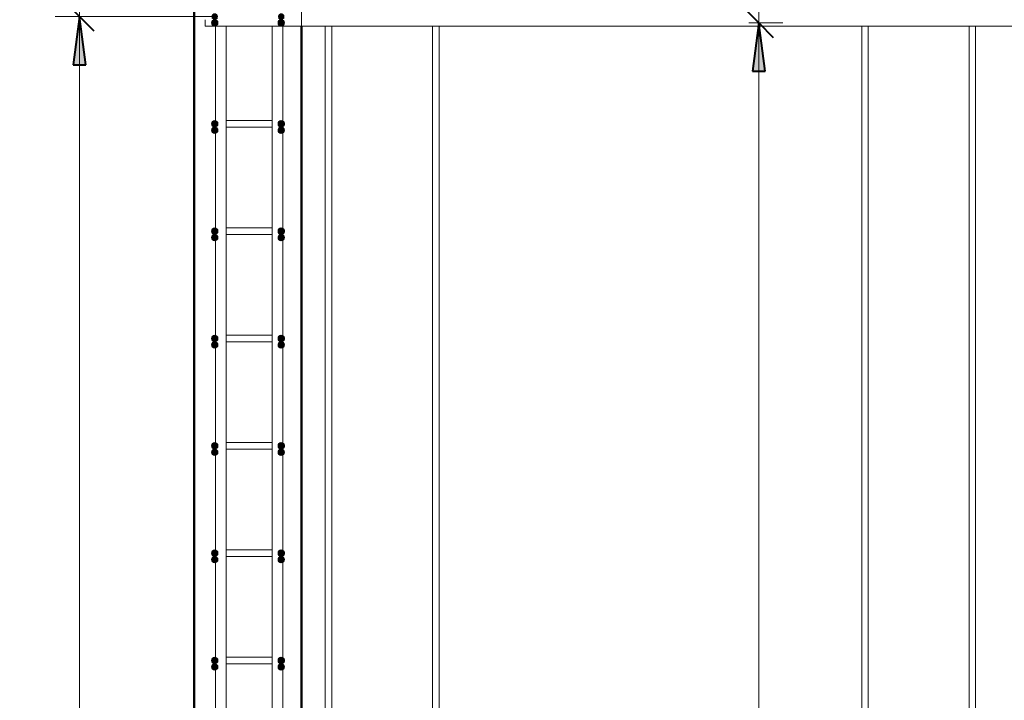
# Model space of a CAD drawing. Header units: millimetres. Extents: x -17457 to 38668, y -1477 to 6786.
# Tile 69 of 104: x 18912 to 20747, y 2431 to 3699. Entities that reach past the tile are written whole.
import ezdxf

# ---------------------------------------------------------------- set-up
doc = ezdxf.new("R2010")
doc.units = ezdxf.units.MM
doc.linetypes.add('ADSK_Линия сетки', pattern=[750, 600, -75, 0, -75])
for name, color, linetype, lineweight in [('A-____-____-DIMS', 211, 'Continuous', 9), ('A-____-____-DIMS-30', 211, 'Continuous', 9), ('A-WALL-____-MCUT', 113, 'Continuous', 50), ('S-GRID-____-OTLN', 1, 'Continuous', 9), ('S-RBAR-____-MCUT', 171, 'Continuous', 20), ('S-RBAR-____-OTLN', 171, 'Continuous', 100)]:
    doc.layers.add(name, color=color, linetype=linetype, lineweight=lineweight)
doc.styles.add('GOST Common_I_1', font='GOST Common Italic.ttf', dxfattribs={"width": 0.8, "height": 75})
doc.dimstyles.new('ADSK_Для_арматуры_Основной_2_5_мм_шаг_кол-во_Стрелки_точный', dxfattribs={"dimscale": 304.8, "dimtxt": 0.247469, "dimasz": 0.295276, "dimexe": 0.147638, "dimexo": 0.000484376, "dimgap": 0.03937, "dimtad": 1, "dimdec": 0, "dimlfac": 304.8, "dimdsep": 46, "dimtxsty": 'GOST Common_I_1', "dimsah": 1, "dimcen": 0.09, "dimdle": 0.147638, "dimazin": 0, "dimtfac": 1, "dimtdec": 4, "dimtix": 1, "dimtmove": 0, "dimatfit": 3, "dimfxl": 1, "dimtvp": 1, "dimtfill": 1, "dimtolj": 1, "dimtzin": 0, "dimarcsym": 2})
doc.dimstyles.new('ADSK_Округление_5мм__Узкий__1', dxfattribs={"dimscale": 304.8, "dimtxt": 0.247469, "dimasz": 0.177165, "dimexe": 0.147638, "dimexo": 0.000322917, "dimgap": 0.03937, "dimtad": 1, "dimdec": 0, "dimlfac": 304.8, "dimrnd": 5, "dimdsep": 46, "dimtxsty": 'GOST Common_I_1', "dimblk1": 'OBLIQUE', "dimblk2": 'OBLIQUE', "dimsah": 1, "dimcen": 0.09, "dimdle": 0.147638, "dimazin": 0, "dimtfac": 1, "dimtdec": 4, "dimtix": 1, "dimtmove": 0, "dimatfit": 3, "dimfxl": 1, "dimtvp": 1, "dimtfill": 1, "dimtolj": 1, "dimtzin": 0, "dimlwd": 20, "dimlwe": 20, "dimarcsym": 2})

# ---------------------------------------------------------------- blocks, each defined once
blk = doc.blocks.new('DIMBLOCK249-КЖ1_Р_ВЭ1_Армирование_13')
at = {"layer": 'A-____-____-DIMS-30', "lineweight": 40}
for p, q in [((19023.7, 3705), (18996.7, 3732)), ((19023.7, 3705), (19050.7, 3678)), ((19023.7, -95), (18996.7, -68)), ((19023.7, -95), (19050.7, -122))]:
    blk.add_line(p, q, dxfattribs=at)
at = {"layer": 'A-____-____-DIMS-30', "lineweight": 20}
for p, q in [((19023.7, 3705), (18978.7, 3705)), ((19023.7, -95), (19023.7, 3705)), ((19023.7, 3705), (19276.8, 3705)), ((19023.7, -95), (18978.7, -95)), ((19023.7, -95), (19276.8, -95))]:
    blk.add_line(p, q, dxfattribs=at)
at = {"layer": 'A-____-____-DIMS-30', "color": 0, "lineweight": 20, "insert": (18913.7, 1720.6), "char_height": 75, "width": 202.507, "attachment_point": 1, "rotation": 90, "line_spacing_factor": 1.022761, "style": 'GOST Common_I_1', "bg_fill": 3, "box_fill_scale": 1.25, "bg_fill_color": 256, "bg_fill_true_color": 13158600, "bg_fill_transparency": 0}
blk.add_mtext('3800', dxfattribs=at)
blk = doc.blocks.new('_Oblique')
at = {"color": 0, "linetype": 'ByBlock', "lineweight": -2}
blk.add_line((-0.5, -0.5), (0.5, 0.5), dxfattribs=at)
blk = doc.blocks.new('DIMBLOCK250-КЖ1_Р_ВЭ1_Армирование_13')
at = {"layer": 'A-____-____-DIMS-30', "lineweight": 40}
for p, q in [((19023.7, 3865), (18996.7, 3892)), ((19023.7, 3865), (19050.7, 3838)), ((19023.7, 3705), (18996.7, 3732)), ((19023.7, 3705), (19050.7, 3678))]:
    blk.add_line(p, q, dxfattribs=at)
at = {"layer": 'A-____-____-DIMS-30', "lineweight": 20}
for p, q in [((19023.7, 3865), (18978.7, 3865)), ((19023.7, 3705), (19023.7, 3865)), ((19023.7, 3865), (19281.8, 3865)), ((19023.7, 3705), (18978.7, 3705)), ((19023.7, 3705), (19276.8, 3705))]:
    blk.add_line(p, q, dxfattribs=at)
at = {"layer": 'A-____-____-DIMS-30', "color": 0, "lineweight": 20, "insert": (18913.7, 3727.5), "char_height": 75, "width": 138.073, "attachment_point": 1, "rotation": 90, "line_spacing_factor": 1.022761, "style": 'GOST Common_I_1', "bg_fill": 3, "box_fill_scale": 1.25, "bg_fill_color": 256, "bg_fill_true_color": 13158600, "bg_fill_transparency": 0}
blk.add_mtext('160', dxfattribs=at)
blk = doc.blocks.new('DIMBLOCK280-КЖ1_Р_ВЭ1_Армирование_13')
at = {"layer": 'A-____-____-DIMS-30', "lineweight": 40}
for p, q in [((20289.8, 3693), (20262.8, 3720)), ((20289.8, 3693), (20316.8, 3666)), ((20289.8, -107), (20262.8, -80)), ((20289.8, -107), (20316.8, -134))]:
    blk.add_line(p, q, dxfattribs=at)
at = {"layer": 'A-____-____-DIMS-30', "lineweight": 20}
for p, q in [((20289.8, 3693), (20281.6, 3693)), ((20289.8, -107), (20289.8, 3693)), ((20289.8, 3693), (20334.8, 3693)), ((20289.8, -107), (20281.6, -107)), ((20289.8, -107), (20334.8, -107))]:
    blk.add_line(p, q, dxfattribs=at)
at = {"layer": 'A-____-____-DIMS-30', "color": 0, "lineweight": 20, "insert": (20179.8, 1708.6), "char_height": 75, "width": 202.507, "attachment_point": 1, "rotation": 90, "line_spacing_factor": 1.022761, "style": 'GOST Common_I_1', "bg_fill": 3, "box_fill_scale": 1.25, "bg_fill_color": 256, "bg_fill_true_color": 13158600, "bg_fill_transparency": 0}
blk.add_mtext('3800', dxfattribs=at)
blk = doc.blocks.new('DIMBLOCK281-КЖ1_Р_ВЭ1_Армирование_13')
at = {"layer": 'A-____-____-DIMS-30', "lineweight": 40}
for p, q in [((20289.8, 3853), (20262.8, 3880)), ((20289.8, 3853), (20316.8, 3826)), ((20289.8, 3693), (20262.8, 3720)), ((20289.8, 3693), (20316.8, 3666))]:
    blk.add_line(p, q, dxfattribs=at)
at = {"layer": 'A-____-____-DIMS-30', "lineweight": 20}
for p, q in [((20289.8, 3853), (20281.6, 3853)), ((20289.8, 3693), (20289.8, 3853)), ((20289.8, 3853), (20334.8, 3853)), ((20289.8, 3693), (20281.6, 3693)), ((20289.8, 3693), (20334.8, 3693))]:
    blk.add_line(p, q, dxfattribs=at)
at = {"layer": 'A-____-____-DIMS-30', "color": 0, "lineweight": 20, "insert": (20179.8, 3715.5), "char_height": 75, "width": 138.073, "attachment_point": 1, "rotation": 90, "line_spacing_factor": 1.022761, "style": 'GOST Common_I_1', "bg_fill": 3, "box_fill_scale": 1.25, "bg_fill_color": 256, "bg_fill_true_color": 13158600, "bg_fill_transparency": 0}
blk.add_mtext('160', dxfattribs=at)
blk = doc.blocks.new('DIMBLOCK288-КЖ1_Р_ВЭ1_Армирование_13')
at = {"layer": 'A-____-____-DIMS-30', "lineweight": 40}
for points in [[(19023.7, 3865), (19035.6, 3955), (19011.9, 3955)], [(19023.7, 3705), (19011.9, 3615), (19035.6, 3615)], [(19023.7, -95), (19035.6, -5), (19011.9, -5)]]:
    blk.add_hatch(color=256, dxfattribs=at).paths.add_polyline_path(points)
for p, q in [((19035.6, 3955), (19011.9, 3955)), ((19011.9, 3955), (19023.7, 3865)), ((19023.7, 3865), (19035.6, 3955)), ((19023.7, 3705), (19011.9, 3615)), ((19035.6, 3615), (19023.7, 3705)), ((19011.9, 3615), (19035.6, 3615)), ((19035.6, -5), (19011.9, -5)), ((19011.9, -5), (19023.7, -95)), ((19023.7, -95), (19035.6, -5))]:
    blk.add_line(p, q, dxfattribs=at)
at = {"layer": 'A-____-____-DIMS-30'}
for p, q in [((19023.7, 3865), (18978.7, 3865)), ((19023.7, 3865), (19230.8, 3865)), ((19023.7, 3705), (18978.7, 3705)), ((19023.7, -140), (19023.7, 3705)), ((19023.7, 3705), (19225.8, 3705)), ((19023.7, -95), (18978.7, -95)), ((19023.7, -95), (19225.8, -95))]:
    blk.add_line(p, q, dxfattribs=at)
at = {"layer": 'A-____-____-DIMS-30', "color": 0, "insert": (18913.7, 1578.7), "char_height": 75, "width": 543.086, "attachment_point": 1, "rotation": 90, "line_spacing_factor": 1.022761, "style": 'GOST Common_I_1', "bg_fill": 3, "box_fill_scale": 1.25, "bg_fill_color": 256, "bg_fill_true_color": 13158600, "bg_fill_transparency": 0}
blk.add_mtext('200x19=3800', dxfattribs=at)
blk = doc.blocks.new('_None')
blk = doc.blocks.new('DIMBLOCK289-КЖ1_Р_ВЭ1_Армирование_13')
at = {"layer": 'A-____-____-DIMS-30', "lineweight": 40}
for points in [[(19023.7, 3865), (19035.6, 3955), (19011.9, 3955)], [(19023.7, 3705), (19011.9, 3615), (19035.6, 3615)]]:
    blk.add_hatch(color=256, dxfattribs=at).paths.add_polyline_path(points)
at = {"layer": 'A-____-____-DIMS-30'}
for p, q in [((19023.7, 3705), (19023.7, 4027.8)), ((19023.7, 3865), (18978.7, 3865)), ((19023.7, 3865), (19230.8, 3865)), ((19023.7, 3705), (18978.7, 3705)), ((19023.7, 3705), (19225.8, 3705))]:
    blk.add_line(p, q, dxfattribs=at)
at = {"layer": 'A-____-____-DIMS-30', "lineweight": 40}
for p, q in [((19035.6, 3955), (19011.9, 3955)), ((19011.9, 3955), (19023.7, 3865)), ((19023.7, 3865), (19035.6, 3955)), ((19023.7, 3705), (19011.9, 3615)), ((19035.6, 3615), (19023.7, 3705)), ((19011.9, 3615), (19035.6, 3615))]:
    blk.add_line(p, q, dxfattribs=at)
at = {"layer": 'A-____-____-DIMS-30', "color": 0, "insert": (18913.7, 3727.5), "char_height": 75, "width": 138.073, "attachment_point": 1, "rotation": 90, "line_spacing_factor": 1.022761, "style": 'GOST Common_I_1', "bg_fill": 3, "box_fill_scale": 1.25, "bg_fill_color": 256, "bg_fill_true_color": 13158600, "bg_fill_transparency": 0}
blk.add_mtext('160', dxfattribs=at)
blk = doc.blocks.new('DIMBLOCK290-КЖ1_Р_ВЭ1_Армирование_13')
at = {"layer": 'A-____-____-DIMS-30', "lineweight": 40}
for points in [[(20289.8, 3853), (20301.7, 3943), (20278, 3943)], [(20289.8, 3693), (20278, 3603), (20301.7, 3603)], [(20289.8, -107), (20301.7, -17), (20278, -17)]]:
    blk.add_hatch(color=256, dxfattribs=at).paths.add_polyline_path(points)
for p, q in [((20301.7, 3943), (20278, 3943)), ((20278, 3943), (20289.8, 3853)), ((20289.8, 3853), (20301.7, 3943)), ((20289.8, 3693), (20278, 3603)), ((20301.7, 3603), (20289.8, 3693)), ((20278, 3603), (20301.7, 3603)), ((20301.7, -17), (20278, -17)), ((20278, -17), (20289.8, -107)), ((20289.8, -107), (20301.7, -17))]:
    blk.add_line(p, q, dxfattribs=at)
at = {"layer": 'A-____-____-DIMS-30'}
for p, q in [((20289.8, 3853), (20271.2, 3853)), ((20289.8, 3853), (20334.8, 3853)), ((20289.8, 3693), (20271.2, 3693)), ((20289.8, -152), (20289.8, 3693)), ((20289.8, 3693), (20334.8, 3693)), ((20289.8, -107), (20271.2, -107)), ((20289.8, -107), (20334.8, -107))]:
    blk.add_line(p, q, dxfattribs=at)
at = {"layer": 'A-____-____-DIMS-30', "color": 0, "insert": (20179.8, 1566.7), "char_height": 75, "width": 543.086, "attachment_point": 1, "rotation": 90, "line_spacing_factor": 1.022761, "style": 'GOST Common_I_1', "bg_fill": 3, "box_fill_scale": 1.25, "bg_fill_color": 256, "bg_fill_true_color": 13158600, "bg_fill_transparency": 0}
blk.add_mtext('200x19=3800', dxfattribs=at)
blk = doc.blocks.new('DIMBLOCK291-КЖ1_Р_ВЭ1_Армирование_13')
at = {"layer": 'A-____-____-DIMS-30', "lineweight": 40}
for points in [[(20289.8, 3853), (20301.7, 3943), (20278, 3943)], [(20289.8, 3693), (20278, 3603), (20301.7, 3603)]]:
    blk.add_hatch(color=256, dxfattribs=at).paths.add_polyline_path(points)
at = {"layer": 'A-____-____-DIMS-30'}
for p, q in [((20289.8, 3693), (20289.8, 4015.8)), ((20289.8, 3853), (20271.2, 3853)), ((20289.8, 3853), (20334.8, 3853)), ((20289.8, 3693), (20271.2, 3693)), ((20289.8, 3693), (20334.8, 3693))]:
    blk.add_line(p, q, dxfattribs=at)
at = {"layer": 'A-____-____-DIMS-30', "lineweight": 40}
for p, q in [((20301.7, 3943), (20278, 3943)), ((20278, 3943), (20289.8, 3853)), ((20289.8, 3853), (20301.7, 3943)), ((20289.8, 3693), (20278, 3603)), ((20301.7, 3603), (20289.8, 3693)), ((20278, 3603), (20301.7, 3603))]:
    blk.add_line(p, q, dxfattribs=at)
at = {"layer": 'A-____-____-DIMS-30', "color": 0, "insert": (20179.8, 3715.5), "char_height": 75, "width": 138.073, "attachment_point": 1, "rotation": 90, "line_spacing_factor": 1.022761, "style": 'GOST Common_I_1', "bg_fill": 3, "box_fill_scale": 1.25, "bg_fill_color": 256, "bg_fill_true_color": 13158600, "bg_fill_transparency": 0}
blk.add_mtext('160', dxfattribs=at)

msp = doc.modelspace()

# ---------------------------------------------------------------- hatches: boundary and pattern name
at = {"layer": 'S-RBAR-____-MCUT'}
h = msp.add_hatch(color=256, dxfattribs=at)
edge = h.paths.add_edge_path()
edge.add_arc((19275.7893, 3705), 6, 0, 360)
for points in [[(19275.7893, 3699), (19280.9855, 3702), (19280.9855, 3708), (19275.7893, 3711), (19270.5932, 3708), (19270.5953, 3701.9988)], [(19399.7893, 3699), (19404.9855, 3702), (19404.9855, 3708), (19399.7893, 3711), (19394.5932, 3708), (19394.5932, 3702)], [(19275.7893, 3687), (19280.9855, 3690), (19280.9855, 3696), (19275.7893, 3699), (19270.5932, 3696), (19270.5953, 3689.9988)], [(19399.7893, 3687), (19404.9855, 3690), (19404.9855, 3696), (19399.7893, 3699), (19394.5932, 3696), (19394.5932, 3690)], [(19275.7893, 3499), (19280.9855, 3502), (19280.9855, 3508), (19275.7893, 3511), (19270.5932, 3508), (19270.5953, 3501.9988)], [(19399.7893, 3499), (19404.9855, 3502), (19404.9855, 3508), (19399.7893, 3511), (19394.5932, 3508), (19394.5932, 3502)], [(19275.7893, 3487), (19280.9855, 3490), (19280.9855, 3496), (19275.7893, 3499), (19270.5932, 3496), (19270.5953, 3489.9988)], [(19399.7893, 3487), (19404.9855, 3490), (19404.9855, 3496), (19399.7893, 3499), (19394.5932, 3496), (19394.5932, 3490)], [(19275.7893, 3299), (19280.9855, 3302), (19280.9855, 3308), (19275.7893, 3311), (19270.5932, 3308), (19270.5953, 3301.9988)], [(19399.7893, 3299), (19404.9855, 3302), (19404.9855, 3308), (19399.7893, 3311), (19394.5932, 3308), (19394.5932, 3302)], [(19275.7893, 3287), (19280.9855, 3290), (19280.9855, 3296), (19275.7893, 3299), (19270.5932, 3296), (19270.5953, 3289.9988)], [(19399.7893, 3287), (19404.9855, 3290), (19404.9855, 3296), (19399.7893, 3299), (19394.5932, 3296), (19394.5932, 3290)], [(19275.7893, 3099), (19280.9855, 3102), (19280.9855, 3108), (19275.7893, 3111), (19270.5932, 3108), (19270.5953, 3101.9988)], [(19399.7893, 3099), (19404.9855, 3102), (19404.9855, 3108), (19399.7893, 3111), (19394.5932, 3108), (19394.5932, 3102)], [(19275.7893, 3087), (19280.9855, 3090), (19280.9855, 3096), (19275.7893, 3099), (19270.5932, 3096), (19270.5953, 3089.9988)], [(19399.7893, 3087), (19404.9855, 3090), (19404.9855, 3096), (19399.7893, 3099), (19394.5932, 3096), (19394.5932, 3090)], [(19275.7893, 2899), (19280.9855, 2902), (19280.9855, 2908), (19275.7893, 2911), (19270.5932, 2908), (19270.5953, 2901.9988)], [(19399.7893, 2899), (19404.9855, 2902), (19404.9855, 2908), (19399.7893, 2911), (19394.5932, 2908), (19394.5932, 2902)], [(19275.7893, 2887), (19280.9855, 2890), (19280.9855, 2896), (19275.7893, 2899), (19270.5932, 2896), (19270.5953, 2889.9988)], [(19399.7893, 2887), (19404.9855, 2890), (19404.9855, 2896), (19399.7893, 2899), (19394.5932, 2896), (19394.5932, 2890)], [(19275.7893, 2699), (19280.9855, 2702), (19280.9855, 2708), (19275.7893, 2711), (19270.5932, 2708), (19270.5953, 2701.9988)], [(19275.7893, 2687), (19280.9855, 2690), (19280.9855, 2696), (19275.7893, 2699), (19270.5932, 2696), (19270.5953, 2689.9988)], [(19399.7893, 2699), (19404.9855, 2702), (19404.9855, 2708), (19399.7893, 2711), (19394.5932, 2708), (19394.5932, 2702)], [(19399.7893, 2687), (19404.9855, 2690), (19404.9855, 2696), (19399.7893, 2699), (19394.5932, 2696), (19394.5932, 2690)], [(19275.7893, 2499), (19280.9855, 2502), (19280.9855, 2508), (19275.7893, 2511), (19270.5932, 2508), (19270.5953, 2501.9988)], [(19275.7893, 2487), (19280.9855, 2490), (19280.9855, 2496), (19275.7893, 2499), (19270.5932, 2496), (19270.5953, 2489.9988)], [(19399.7893, 2499), (19404.9855, 2502), (19404.9855, 2508), (19399.7893, 2511), (19394.5932, 2508), (19394.5932, 2502)], [(19399.7893, 2487), (19404.9855, 2490), (19404.9855, 2496), (19399.7893, 2499), (19394.5932, 2496), (19394.5932, 2490)]]:
    msp.add_hatch(color=256, dxfattribs=at).paths.add_polyline_path(points)
h = msp.add_hatch(color=256, dxfattribs=at)
edge = h.paths.add_edge_path()
edge.add_arc((19399.7893, 3705), 6, 0, 360)
h = msp.add_hatch(color=256, dxfattribs=at)
edge = h.paths.add_edge_path()
edge.add_arc((19275.7893, 3693), 6, 0, 360)
h = msp.add_hatch(color=256, dxfattribs=at)
edge = h.paths.add_edge_path()
edge.add_arc((19399.7893, 3693), 6, 0, 360)
h = msp.add_hatch(color=256, dxfattribs=at)
edge = h.paths.add_edge_path()
edge.add_arc((19275.7893, 3505), 6, 0, 360)
h = msp.add_hatch(color=256, dxfattribs=at)
edge = h.paths.add_edge_path()
edge.add_arc((19399.7893, 3505), 6, 0, 360)
h = msp.add_hatch(color=256, dxfattribs=at)
edge = h.paths.add_edge_path()
edge.add_arc((19275.7893, 3493), 6, 0, 360)
h = msp.add_hatch(color=256, dxfattribs=at)
edge = h.paths.add_edge_path()
edge.add_arc((19399.7893, 3493), 6, 0, 360)
h = msp.add_hatch(color=256, dxfattribs=at)
edge = h.paths.add_edge_path()
edge.add_arc((19275.7893, 3305), 6, 0, 360)
h = msp.add_hatch(color=256, dxfattribs=at)
edge = h.paths.add_edge_path()
edge.add_arc((19399.7893, 3305), 6, 0, 360)
h = msp.add_hatch(color=256, dxfattribs=at)
edge = h.paths.add_edge_path()
edge.add_arc((19275.7893, 3293), 6, 0, 360)
h = msp.add_hatch(color=256, dxfattribs=at)
edge = h.paths.add_edge_path()
edge.add_arc((19399.7893, 3293), 6, 0, 360)
h = msp.add_hatch(color=256, dxfattribs=at)
edge = h.paths.add_edge_path()
edge.add_arc((19275.7893, 3105), 6, 0, 360)
h = msp.add_hatch(color=256, dxfattribs=at)
edge = h.paths.add_edge_path()
edge.add_arc((19399.7893, 3105), 6, 0, 360)
h = msp.add_hatch(color=256, dxfattribs=at)
edge = h.paths.add_edge_path()
edge.add_arc((19275.7893, 3093), 6, 0, 360)
h = msp.add_hatch(color=256, dxfattribs=at)
edge = h.paths.add_edge_path()
edge.add_arc((19399.7893, 3093), 6, 0, 360)
h = msp.add_hatch(color=256, dxfattribs=at)
edge = h.paths.add_edge_path()
edge.add_arc((19275.7893, 2905), 6, 0, 360)
h = msp.add_hatch(color=256, dxfattribs=at)
edge = h.paths.add_edge_path()
edge.add_arc((19399.7893, 2905), 6, 0, 360)
h = msp.add_hatch(color=256, dxfattribs=at)
edge = h.paths.add_edge_path()
edge.add_arc((19275.7893, 2893), 6, 0, 360)
h = msp.add_hatch(color=256, dxfattribs=at)
edge = h.paths.add_edge_path()
edge.add_arc((19399.7893, 2893), 6, 0, 360)
h = msp.add_hatch(color=256, dxfattribs=at)
edge = h.paths.add_edge_path()
edge.add_arc((19275.7893, 2705), 6, 0, 360)
h = msp.add_hatch(color=256, dxfattribs=at)
edge = h.paths.add_edge_path()
edge.add_arc((19275.7893, 2693), 6, 0, 360)
h = msp.add_hatch(color=256, dxfattribs=at)
edge = h.paths.add_edge_path()
edge.add_arc((19399.7893, 2705), 6, 0, 360)
h = msp.add_hatch(color=256, dxfattribs=at)
edge = h.paths.add_edge_path()
edge.add_arc((19399.7893, 2693), 6, 0, 360)
h = msp.add_hatch(color=256, dxfattribs=at)
edge = h.paths.add_edge_path()
edge.add_arc((19275.7893, 2505), 6, 0, 360)
h = msp.add_hatch(color=256, dxfattribs=at)
edge = h.paths.add_edge_path()
edge.add_arc((19275.7893, 2493), 6, 0, 360)
h = msp.add_hatch(color=256, dxfattribs=at)
edge = h.paths.add_edge_path()
edge.add_arc((19399.7893, 2505), 6, 0, 360)
h = msp.add_hatch(color=256, dxfattribs=at)
edge = h.paths.add_edge_path()
edge.add_arc((19399.7893, 2493), 6, 0, 360)

# ---------------------------------------------------------------- linework, layer by layer
at = {"layer": 'A-WALL-____-MCUT'}
for p, q in [((19237.7893, 3900), (19237.7893, -160)), ((19437.7893, -89), (19437.7893, 3687))]:
    msp.add_line(p, q, dxfattribs=at)
at = {"layer": 'S-GRID-____-OTLN', "linetype": 'ADSK_Линия сетки'}
msp.add_line((19437.7893, -1235.4386), (19437.7893, 4654.465), dxfattribs=at)
at = {"layer": 'S-RBAR-____-MCUT'}
for p, q in [((19275.7893, 3699), (19270.5932, 3696)), ((19270.5932, 3696), (19270.5953, 3689.9988)), ((19270.5953, 3701.9988), (19275.7893, 3699)), ((19270.5953, 3689.9988), (19275.7893, 3687)), ((19275.7893, 3699), (19280.9855, 3702)), ((19280.9855, 3696), (19275.7893, 3699)), ((19275.7893, 3687), (19280.9855, 3690)), ((19280.9855, 3690), (19280.9855, 3696)), ((19394.5932, 3702), (19399.7893, 3699)), ((19399.7893, 3699), (19394.5932, 3696)), ((19394.5932, 3696), (19394.5932, 3690)), ((19394.5932, 3690), (19399.7893, 3687)), ((19399.7893, 3699), (19404.9855, 3702)), ((19404.9855, 3696), (19399.7893, 3699)), ((19399.7893, 3687), (19404.9855, 3690)), ((19404.9855, 3690), (19404.9855, 3696)), ((19275.7893, 3511), (19270.5932, 3508)), ((19270.5932, 3508), (19270.5953, 3501.9988)), ((19280.9855, 3508), (19275.7893, 3511)), ((19280.9855, 3502), (19280.9855, 3508)), ((19399.7893, 3511), (19394.5932, 3508)), ((19394.5932, 3508), (19394.5932, 3502)), ((19404.9855, 3508), (19399.7893, 3511)), ((19404.9855, 3502), (19404.9855, 3508)), ((19275.7893, 3499), (19270.5932, 3496)), ((19270.5932, 3496), (19270.5953, 3489.9988)), ((19270.5953, 3501.9988), (19275.7893, 3499)), ((19270.5953, 3489.9988), (19275.7893, 3487)), ((19275.7893, 3499), (19280.9855, 3502)), ((19280.9855, 3496), (19275.7893, 3499)), ((19275.7893, 3487), (19280.9855, 3490)), ((19280.9855, 3490), (19280.9855, 3496)), ((19394.5932, 3502), (19399.7893, 3499)), ((19399.7893, 3499), (19394.5932, 3496)), ((19394.5932, 3496), (19394.5932, 3490)), ((19394.5932, 3490), (19399.7893, 3487)), ((19399.7893, 3499), (19404.9855, 3502)), ((19404.9855, 3496), (19399.7893, 3499)), ((19399.7893, 3487), (19404.9855, 3490)), ((19404.9855, 3490), (19404.9855, 3496)), ((19275.7893, 3311), (19270.5932, 3308)), ((19270.5932, 3308), (19270.5953, 3301.9988)), ((19280.9855, 3308), (19275.7893, 3311)), ((19280.9855, 3302), (19280.9855, 3308)), ((19399.7893, 3311), (19394.5932, 3308)), ((19394.5932, 3308), (19394.5932, 3302)), ((19404.9855, 3308), (19399.7893, 3311)), ((19404.9855, 3302), (19404.9855, 3308)), ((19275.7893, 3299), (19270.5932, 3296)), ((19270.5932, 3296), (19270.5953, 3289.9988)), ((19270.5953, 3301.9988), (19275.7893, 3299)), ((19270.5953, 3289.9988), (19275.7893, 3287)), ((19275.7893, 3299), (19280.9855, 3302)), ((19280.9855, 3296), (19275.7893, 3299)), ((19275.7893, 3287), (19280.9855, 3290)), ((19280.9855, 3290), (19280.9855, 3296)), ((19394.5932, 3302), (19399.7893, 3299)), ((19399.7893, 3299), (19394.5932, 3296)), ((19394.5932, 3296), (19394.5932, 3290)), ((19394.5932, 3290), (19399.7893, 3287)), ((19399.7893, 3299), (19404.9855, 3302)), ((19404.9855, 3296), (19399.7893, 3299)), ((19399.7893, 3287), (19404.9855, 3290)), ((19404.9855, 3290), (19404.9855, 3296)), ((19275.7893, 3111), (19270.5932, 3108)), ((19270.5932, 3108), (19270.5953, 3101.9988)), ((19270.5953, 3101.9988), (19275.7893, 3099)), ((19280.9855, 3108), (19275.7893, 3111)), ((19275.7893, 3099), (19280.9855, 3102)), ((19280.9855, 3102), (19280.9855, 3108)), ((19399.7893, 3111), (19394.5932, 3108)), ((19394.5932, 3108), (19394.5932, 3102)), ((19394.5932, 3102), (19399.7893, 3099)), ((19404.9855, 3108), (19399.7893, 3111)), ((19399.7893, 3099), (19404.9855, 3102)), ((19404.9855, 3102), (19404.9855, 3108)), ((19275.7893, 3099), (19270.5932, 3096)), ((19270.5932, 3096), (19270.5953, 3089.9988)), ((19270.5953, 3089.9988), (19275.7893, 3087)), ((19280.9855, 3096), (19275.7893, 3099)), ((19275.7893, 3087), (19280.9855, 3090)), ((19280.9855, 3090), (19280.9855, 3096)), ((19399.7893, 3099), (19394.5932, 3096)), ((19394.5932, 3096), (19394.5932, 3090)), ((19394.5932, 3090), (19399.7893, 3087)), ((19404.9855, 3096), (19399.7893, 3099)), ((19399.7893, 3087), (19404.9855, 3090)), ((19404.9855, 3090), (19404.9855, 3096)), ((19275.7893, 2911), (19270.5932, 2908)), ((19270.5932, 2908), (19270.5953, 2901.9988)), ((19270.5953, 2901.9988), (19275.7893, 2899)), ((19280.9855, 2908), (19275.7893, 2911)), ((19275.7893, 2899), (19280.9855, 2902)), ((19280.9855, 2902), (19280.9855, 2908)), ((19399.7893, 2911), (19394.5932, 2908)), ((19394.5932, 2908), (19394.5932, 2902)), ((19394.5932, 2902), (19399.7893, 2899)), ((19404.9855, 2908), (19399.7893, 2911)), ((19399.7893, 2899), (19404.9855, 2902)), ((19404.9855, 2902), (19404.9855, 2908)), ((19275.7893, 2899), (19270.5932, 2896)), ((19270.5932, 2896), (19270.5953, 2889.9988)), ((19270.5953, 2889.9988), (19275.7893, 2887)), ((19280.9855, 2896), (19275.7893, 2899)), ((19275.7893, 2887), (19280.9855, 2890)), ((19280.9855, 2890), (19280.9855, 2896)), ((19399.7893, 2899), (19394.5932, 2896)), ((19394.5932, 2896), (19394.5932, 2890)), ((19394.5932, 2890), (19399.7893, 2887)), ((19404.9855, 2896), (19399.7893, 2899)), ((19399.7893, 2887), (19404.9855, 2890)), ((19404.9855, 2890), (19404.9855, 2896)), ((19275.7893, 2711), (19270.5932, 2708)), ((19270.5932, 2708), (19270.5953, 2701.9988)), ((19275.7893, 2699), (19270.5932, 2696)), ((19270.5953, 2701.9988), (19275.7893, 2699)), ((19280.9855, 2708), (19275.7893, 2711)), ((19275.7893, 2699), (19280.9855, 2702)), ((19280.9855, 2696), (19275.7893, 2699)), ((19280.9855, 2702), (19280.9855, 2708)), ((19399.7893, 2711), (19394.5932, 2708)), ((19394.5932, 2708), (19394.5932, 2702)), ((19394.5932, 2702), (19399.7893, 2699)), ((19399.7893, 2699), (19394.5932, 2696)), ((19404.9855, 2708), (19399.7893, 2711)), ((19399.7893, 2699), (19404.9855, 2702)), ((19404.9855, 2696), (19399.7893, 2699)), ((19404.9855, 2702), (19404.9855, 2708)), ((19270.5932, 2696), (19270.5953, 2689.9988)), ((19270.5953, 2689.9988), (19275.7893, 2687)), ((19275.7893, 2687), (19280.9855, 2690)), ((19280.9855, 2690), (19280.9855, 2696)), ((19394.5932, 2696), (19394.5932, 2690)), ((19394.5932, 2690), (19399.7893, 2687)), ((19399.7893, 2687), (19404.9855, 2690)), ((19404.9855, 2690), (19404.9855, 2696)), ((19275.7893, 2511), (19270.5932, 2508)), ((19270.5932, 2508), (19270.5953, 2501.9988)), ((19275.7893, 2499), (19270.5932, 2496)), ((19270.5932, 2496), (19270.5953, 2489.9988)), ((19270.5953, 2501.9988), (19275.7893, 2499)), ((19280.9855, 2508), (19275.7893, 2511)), ((19275.7893, 2499), (19280.9855, 2502)), ((19280.9855, 2496), (19275.7893, 2499)), ((19280.9855, 2502), (19280.9855, 2508)), ((19280.9855, 2490), (19280.9855, 2496)), ((19399.7893, 2511), (19394.5932, 2508)), ((19394.5932, 2508), (19394.5932, 2502)), ((19394.5932, 2502), (19399.7893, 2499)), ((19399.7893, 2499), (19394.5932, 2496)), ((19394.5932, 2496), (19394.5932, 2490)), ((19404.9855, 2508), (19399.7893, 2511)), ((19399.7893, 2499), (19404.9855, 2502)), ((19404.9855, 2496), (19399.7893, 2499)), ((19404.9855, 2502), (19404.9855, 2508)), ((19404.9855, 2490), (19404.9855, 2496)), ((19270.5953, 2489.9988), (19275.7893, 2487)), ((19275.7893, 2487), (19280.9855, 2490)), ((19394.5932, 2490), (19399.7893, 2487)), ((19399.7893, 2487), (19404.9855, 2490))]:
    msp.add_line(p, q, dxfattribs=at)
for centre in [(19275.7893, 3693), (19399.7893, 3693), (19275.7893, 3505), (19399.7893, 3505), (19275.7893, 3493), (19399.7893, 3493), (19275.7893, 3305), (19399.7893, 3305), (19275.7893, 3293), (19399.7893, 3293), (19275.7893, 3105), (19399.7893, 3105), (19275.7893, 3093), (19399.7893, 3093), (19275.7893, 2905), (19399.7893, 2905), (19275.7893, 2893), (19399.7893, 2893), (19275.7893, 2705), (19275.7893, 2693), (19399.7893, 2705), (19399.7893, 2693), (19275.7893, 2505), (19275.7893, 2493), (19399.7893, 2505), (19399.7893, 2493)]:
    msp.add_circle(centre, 6, dxfattribs=at)
at = {"layer": 'S-RBAR-____-OTLN', "lineweight": 20}
for p, q in [((19257.7893, 3687), (19257.7893, 3699)), ((19257.7893, 3687), (22217.7893, 3687)), ((19277.445, -101), (19277.445, 3687)), ((19297.445, -89), (19297.445, 3687)), ((19382.6631, -89), (19382.6631, 3687)), ((19402.6631, -89), (19402.6631, 3687)), ((19481.7893, -89), (19481.7893, 3687)), ((19493.7893, -89), (19493.7893, 3687)), ((19681.7893, -89), (19681.7893, 3687)), ((19693.7893, -89), (19693.7893, 3687)), ((20481.7893, -101), (20481.7893, 3687)), ((20493.7893, -101), (20493.7893, 3687)), ((20681.7893, -101), (20681.7893, 3687)), ((20693.7893, -101), (20693.7893, 3687)), ((19277.3239, 3511), (19275.7893, 3511)), ((19311.7893, 3511), (19297.3281, 3511)), ((19363.7893, 3511), (19311.7893, 3511)), ((19382.7372, 3511), (19363.7893, 3511)), ((19277.3239, 3499), (19275.7893, 3499)), ((19311.7893, 3499), (19297.3281, 3499)), ((19363.7893, 3499), (19311.7893, 3499)), ((19382.7372, 3499), (19363.7893, 3499)), ((19277.3239, 3311), (19275.7893, 3311)), ((19311.7893, 3311), (19297.3281, 3311)), ((19363.7893, 3311), (19311.7893, 3311)), ((19382.7372, 3311), (19363.7893, 3311)), ((19277.3239, 3299), (19275.7893, 3299)), ((19311.7893, 3299), (19297.3281, 3299)), ((19363.7893, 3299), (19311.7893, 3299)), ((19382.7372, 3299), (19363.7893, 3299)), ((19277.3239, 3111), (19275.7893, 3111)), ((19311.7893, 3111), (19297.3281, 3111)), ((19363.7893, 3111), (19311.7893, 3111)), ((19382.7372, 3111), (19363.7893, 3111)), ((19277.3239, 3099), (19275.7893, 3099)), ((19311.7893, 3099), (19297.3281, 3099)), ((19363.7893, 3099), (19311.7893, 3099)), ((19382.7372, 3099), (19363.7893, 3099)), ((19277.3239, 2911), (19275.7893, 2911)), ((19311.7893, 2911), (19297.3281, 2911)), ((19363.7893, 2911), (19311.7893, 2911)), ((19382.7372, 2911), (19363.7893, 2911)), ((19277.3239, 2899), (19275.7893, 2899)), ((19311.7893, 2899), (19297.3281, 2899)), ((19363.7893, 2899), (19311.7893, 2899)), ((19382.7372, 2899), (19363.7893, 2899)), ((19277.3239, 2711), (19275.7893, 2711)), ((19277.3239, 2699), (19275.7893, 2699)), ((19311.7893, 2711), (19297.3281, 2711)), ((19311.7893, 2699), (19297.3281, 2699)), ((19363.7893, 2711), (19311.7893, 2711)), ((19363.7893, 2699), (19311.7893, 2699)), ((19382.7372, 2711), (19363.7893, 2711)), ((19382.7372, 2699), (19363.7893, 2699)), ((19277.3239, 2511), (19275.7893, 2511)), ((19277.3239, 2499), (19275.7893, 2499)), ((19311.7893, 2511), (19297.3281, 2511)), ((19311.7893, 2499), (19297.3281, 2499)), ((19363.7893, 2511), (19311.7893, 2511)), ((19363.7893, 2499), (19311.7893, 2499)), ((19382.7372, 2511), (19363.7893, 2511)), ((19382.7372, 2499), (19363.7893, 2499))]:
    msp.add_line(p, q, dxfattribs=at)
for centre, start, end in [((19275.7893, 3505), 90, 270), ((19399.7893, 3505), 300, 60), ((19275.7893, 3305), 90, 270), ((19399.7893, 3305), 300, 60), ((19275.7893, 3105), 90, 270), ((19399.7893, 3105), 300, 60), ((19275.7893, 2905), 90, 270), ((19399.7893, 2905), 300, 60), ((19275.7893, 2705), 90, 270), ((19399.7893, 2705), 300, 60), ((19275.7893, 2505), 90, 270), ((19399.7893, 2505), 300, 60)]:
    msp.add_arc(centre, 6, start, end, dxfattribs=at)

# ---------------------------------------------------------------- next in the draw order: dimensions: what is measured, and where the dimension line sits
at = {"layer": 'A-____-____-DIMS', "lineweight": 20}
for base, p1, p2, picture, middle in [((19023.7184, 3705), (19306.7893, -95), (19306.7893, 3705), 'DIMBLOCK249-КЖ1_Р_ВЭ1_Армирование_13', (18974.2184, 1805)), ((20289.8035, 3693), (20251.6197, -107), (20251.6197, 3693), 'DIMBLOCK280-КЖ1_Р_ВЭ1_Армирование_13', (20240.3035, 1793))]:
    dim = msp.add_linear_dim(base=base, p1=p1, p2=p2, angle=90, dimstyle='ADSK_Округление_5мм__Узкий__1', override={"dimpost": '<>', "dimfxl": 3800}, dxfattribs=at)
    dim.commit()
    dim.dimension.update_dxf_attribs({"geometry": picture, "text_midpoint": middle})

# ---------------------------------------------------------------- next in the draw order: dimensions: what is measured, and where the dimension line sits
for base, p1, p2, override, picture, middle in [((19023.7184, 3865), (19306.7893, 3705), (19311.7893, 3865), {"dimpost": '<>', "dimfxl": 160.078106}, 'DIMBLOCK250-КЖ1_Р_ВЭ1_Армирование_13', (18973.7354, 3785)), ((20289.8035, 3853), (20251.6197, 3693), (20251.6197, 3853), {"dimpost": '<>', "dimfxl": 160}, 'DIMBLOCK281-КЖ1_Р_ВЭ1_Армирование_13', (20239.8205, 3773))]:
    dim = msp.add_linear_dim(base=base, p1=p1, p2=p2, angle=90, dimstyle='ADSK_Округление_5мм__Узкий__1', override=override, dxfattribs=at)
    dim.commit()
    dim.dimension.update_dxf_attribs({"geometry": picture, "text_midpoint": middle})

# ---------------------------------------------------------------- next in the draw order: dimensions: what is measured, and where the dimension line sits
at = {"layer": 'A-____-____-DIMS'}
for base, p1, p2, picture, middle in [((19023.7184, 3705), (19270.7893, -95), (19270.7893, 3705), 'DIMBLOCK288-КЖ1_Р_ВЭ1_Армирование_13', (18974.2184, 1805)), ((20289.8035, 3693), (20226.1639, -107), (20226.1639, 3693), 'DIMBLOCK290-КЖ1_Р_ВЭ1_Армирование_13', (20240.3035, 1793))]:
    dim = msp.add_linear_dim(base=base, p1=p1, p2=p2, angle=90, text='200x19=3800', dimstyle='ADSK_Для_арматуры_Основной_2_5_мм_шаг_кол-во_Стрелки_точный', override={"dimpost": '<>', "dimblk1": 'None', "dimblk2": 'None', "dimsah": 1, "dimfxl": 3800}, dxfattribs=at)
    dim.commit()
    dim.dimension.update_dxf_attribs({"geometry": picture, "text_midpoint": middle})

# ---------------------------------------------------------------- next in the draw order: dimensions: what is measured, and where the dimension line sits
for base, p1, p2, override, picture, middle in [((19023.7184, 3865), (19270.7893, 3705), (19275.7893, 3865), {"dimpost": '<>', "dimblk1": 'None', "dimblk2": 'None', "dimsah": 1, "dimfxl": 160.078106}, 'DIMBLOCK289-КЖ1_Р_ВЭ1_Армирование_13', (18974.2184, 3785)), ((20289.8035, 3853), (20226.1639, 3693), (20226.1639, 3853), {"dimpost": '<>', "dimblk1": 'None', "dimblk2": 'None', "dimsah": 1, "dimfxl": 160}, 'DIMBLOCK291-КЖ1_Р_ВЭ1_Армирование_13', (20240.3035, 3773))]:
    dim = msp.add_linear_dim(base=base, p1=p1, p2=p2, angle=90, text='160', dimstyle='ADSK_Для_арматуры_Основной_2_5_мм_шаг_кол-во_Стрелки_точный', override=override, dxfattribs=at)
    dim.commit()
    dim.dimension.update_dxf_attribs({"geometry": picture, "text_midpoint": middle})

doc.saveas('drawing.dxf')
